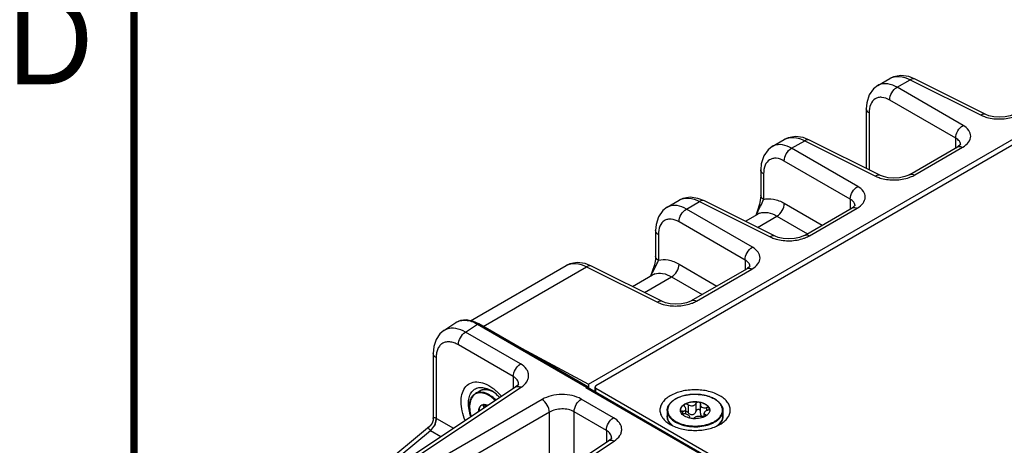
# Model space of a CAD drawing. Header units: inches. Extents: x 0 to 34, y 0 to 22.
# Tile 15 of 101: x 0.2 to 3, y 18.1 to 19.3. Entities that reach past the tile are written whole.
import ezdxf

# ---------------------------------------------------------------- set-up
doc = ezdxf.new("R2010")
doc.units = ezdxf.units.IN
doc.header["$LTSCALE"] = 1.87
doc.header["$MEASUREMENT"] = 0
doc.layers.get('0').update_dxf_attribs({"linetype": 'CONTINUOUS'})
doc.layers.add('02___PRT_ALL_AXES', color=7, linetype='CONTINUOUS')
doc.styles.add('TEXTSTYLE_2', font='txt')

msp = doc.modelspace()

# ---------------------------------------------------------------- linework, layer by layer
at = {"color": 7, "linetype": 'CONTINUOUS'}
for p, q in [((1.7854, 18.2776), (5.6955, 20.5352)), ((2.6029, 19.1216), (2.637, 19.1412)), ((2.6576, 19.1165), (2.6946, 19.1378)), ((2.7085, 19.1397), (2.6903, 19.1468)), ((2.6946, 19.1378), (2.8949, 19.0378)), ((2.9088, 19.0397), (2.7085, 19.1397)), ((2.8444, 19.0087), (2.6576, 19.1165)), ((2.8235, 18.9725), (2.6368, 19.0804)), ((2.5705, 19.0558), (2.5705, 18.8875)), ((2.5784, 19.0442), (2.5784, 18.8835)), ((2.3047, 18.9493), (2.3387, 18.969)), ((2.3594, 18.9443), (2.3964, 18.9656)), ((2.4103, 18.9675), (2.3921, 18.9746)), ((2.3964, 18.9656), (2.5966, 18.8656)), ((2.6106, 18.8675), (2.4103, 18.9675)), ((2.8235, 18.9451), (2.8235, 18.9725)), ((2.5461, 18.8364), (2.3594, 18.9443)), ((2.6933, 18.87), (2.8284, 18.948)), ((2.7074, 18.8689), (2.8425, 18.9469)), ((2.8284, 18.948), (2.8285, 18.948)), ((2.8305, 18.9492), (2.8285, 18.948)), ((2.8357, 18.9535), (2.8305, 18.9492)), ((2.837, 18.9543), (2.837, 18.9543)), ((2.5253, 18.8003), (2.3385, 18.9081)), ((2.2722, 18.8836), (2.2722, 18.8112)), ((2.2802, 18.872), (2.2802, 18.7996)), ((2.0072, 18.7776), (2.0412, 18.7972)), ((2.0619, 18.7725), (2.0988, 18.7938)), ((2.1127, 18.7957), (2.0946, 18.8028)), ((2.0988, 18.7938), (2.2991, 18.6938)), ((2.313, 18.6957), (2.1127, 18.7957)), ((2.5253, 18.8003), (2.5253, 18.7729)), ((2.2486, 18.6647), (2.0619, 18.7725)), ((2.2631, 18.7682), (2.2577, 18.7547)), ((2.3385, 18.7888), (2.4456, 18.7269)), ((2.3958, 18.6982), (2.5302, 18.7758)), ((2.4099, 18.6971), (2.5442, 18.7747)), ((2.5322, 18.777), (2.5302, 18.7758)), ((2.5302, 18.7758), (2.5302, 18.7758)), ((2.5375, 18.7813), (2.5322, 18.777)), ((2.5388, 18.7821), (2.5388, 18.7821)), ((2.2278, 18.6285), (2.041, 18.7364)), ((2.2286, 18.7379), (2.264, 18.7583)), ((2.2627, 18.7209), (2.3177, 18.7526)), ((2.264, 18.7583), (2.2642, 18.7584)), ((2.3177, 18.7526), (2.4039, 18.7028)), ((1.9747, 18.7118), (1.9747, 18.6394)), ((1.9826, 18.7002), (1.9826, 18.6278)), ((2.2278, 18.6285), (2.2278, 18.6011)), ((1.4519, 18.457), (1.722, 18.6129)), ((1.4875, 18.4409), (1.7797, 18.6096)), ((1.7936, 18.6115), (1.7754, 18.6185)), ((1.7797, 18.6096), (1.9799, 18.5095)), ((1.9939, 18.5114), (1.7936, 18.6115)), ((1.9655, 18.5964), (1.9602, 18.5829)), ((2.041, 18.617), (2.1481, 18.5551)), ((2.0766, 18.5139), (2.2327, 18.604)), ((2.0907, 18.5128), (2.2467, 18.6029)), ((2.2347, 18.6052), (2.2327, 18.604)), ((2.2327, 18.604), (2.2327, 18.604)), ((2.24, 18.6095), (2.2347, 18.6052)), ((2.2412, 18.6103), (2.2412, 18.6103)), ((1.9095, 18.5536), (1.9664, 18.5865)), ((1.9435, 18.5366), (2.0201, 18.5808)), ((1.9664, 18.5865), (1.9667, 18.5867)), ((2.0201, 18.5808), (2.1064, 18.531)), ((1.3759, 18.4292), (1.4104, 18.452)), ((1.4104, 18.452), (1.4104, 18.452)), ((1.4373, 18.4248), (1.4715, 18.4474)), ((1.4715, 18.4474), (1.7793, 18.2697)), ((1.7833, 18.2702), (1.4754, 18.4479)), ((1.5925, 18.3351), (1.4373, 18.4248)), ((1.5724, 18.2994), (1.4171, 18.3891)), ((1.5711, 18.3927), (1.7854, 18.2776)), ((1.3459, 18.365), (1.3459, 18.1811)), ((1.3545, 18.3529), (1.3545, 18.1818)), ((1.5724, 18.2994), (1.5724, 18.2656)), ((1.1981, 18.0182), (1.5789, 18.27)), ((1.2137, 18.0173), (1.5945, 18.269)), ((1.5871, 18.2782), (1.5871, 18.2783)), ((1.7779, 18.2689), (1.7793, 18.2697)), ((1.7779, 18.2689), (3.4142, 17.3241)), ((1.7819, 18.2693), (3.4167, 17.3253)), ((1.7821, 18.2705), (1.7833, 18.2702)), ((1.7845, 18.2688), (1.785, 18.2676)), ((1.7854, 18.2776), (1.7854, 18.2672)), ((1.8036, 18.2567), (1.8036, 18.2698)), ((1.8058, 18.2555), (1.8058, 18.2668)), ((1.6538, 18.2347), (1.2454, 17.999)), ((1.4653, 18.2516), (1.4653, 18.2516)), ((1.5037, 18.2459), (1.4986, 18.2486)), ((1.5047, 18.2477), (1.4995, 18.2505)), ((1.5155, 18.2562), (1.5093, 18.2592)), ((1.8556, 18.1832), (1.7645, 18.2358)), ((1.4885, 18.2148), (1.4946, 18.2183)), ((2.0606, 18.1932), (2.0606, 18.2079)), ((2.0665, 18.22), (2.0665, 18.1976)), ((2.0888, 18.2234), (2.0888, 18.2011)), ((2.1019, 18.2214), (2.1016, 18.2192)), ((2.1016, 18.1959), (2.1016, 18.2192)), ((2.1019, 18.2214), (2.1021, 18.2225)), ((2.1183, 18.212), (2.1183, 18.2029)), ((1.6746, 18.1986), (1.2663, 17.9628)), ((1.3557, 18.1812), (1.4032, 18.1538)), ((1.6746, 18.0074), (1.6746, 18.1986)), ((1.7444, 18.0535), (1.7444, 18.2001)), ((1.8355, 18.1475), (1.7444, 18.2001)), ((2.0509, 18.2015), (2.0509, 18.1945)), ((2.0708, 18.1845), (2.0706, 18.1838)), ((2.0708, 18.1845), (2.0711, 18.1859)), ((2.0708, 18.1845), (2.0708, 18.1832)), ((2.0711, 18.1827), (2.0711, 18.1859)), ((2.1121, 18.1857), (2.1121, 18.1958)), ((2.1158, 18.1915), (2.1158, 18.1876)), ((2.1174, 18.1885), (2.1177, 18.1894)), ((1.3353, 18.1586), (0.9148, 17.8095)), ((1.3385, 18.1475), (1.3425, 18.1512)), ((2.0194, 18.1642), (2.0239, 18.1605)), ((0.9301, 17.8084), (1.3385, 18.1475)), ((1.3385, 18.1475), (1.3679, 18.1305)), ((1.8355, 18.1475), (1.8355, 18.1137)), ((1.8502, 18.1263), (1.8502, 18.1264)), ((1.4612, 17.8664), (1.842, 18.1181)), ((1.4767, 17.8654), (1.8575, 18.1171))]:
    msp.add_line(p, q, dxfattribs=at)
at = {"color": 3, "linetype": 'CONTINUOUS'}
for p, q in [((3.2962, 19.1334), (1.8058, 18.2729)), ((1.8058, 18.2668), (3.6084, 17.226))]:
    msp.add_line(p, q, dxfattribs=at)
at = {"color": 7, "linetype": 'CONTINUOUS', "const_width": 0.02}
msp.add_lwpolyline([(0.5, 21.5), (0.5, 0.5)], dxfattribs=at)
at = {"color": 7, "linetype": 'CONTINUOUS'}
for points in [[(2.6903, 19.1468), (2.6683, 19.1497), (2.6476, 19.1461), (2.637, 19.1412)], [(2.6029, 19.1216), (2.5911, 19.1125), (2.5787, 19.0949), (2.5719, 19.0729), (2.5705, 19.0558)], [(2.9916, 19.0422), (2.9891, 19.0408), (2.9776, 19.0363), (2.9629, 19.0331), (2.9467, 19.032), (2.9309, 19.0332), (2.9172, 19.0363), (2.9088, 19.0397)], [(2.3921, 18.9746), (2.3701, 18.9774), (2.3493, 18.9738), (2.3387, 18.969)], [(2.3047, 18.9493), (2.2928, 18.9402), (2.2804, 18.9227), (2.2736, 18.9007), (2.2722, 18.8836)], [(2.8372, 18.9554), (2.8372, 18.9555), (2.8357, 18.9535)], [(2.6933, 18.87), (2.6908, 18.8686), (2.6793, 18.8641), (2.6647, 18.8609), (2.6485, 18.8597), (2.6326, 18.8609), (2.619, 18.8641), (2.6106, 18.8675)], [(2.0946, 18.8028), (2.0725, 18.8057), (2.0518, 18.8021), (2.0412, 18.7972)], [(2.2722, 18.8112), (2.2716, 18.802), (2.2687, 18.7866), (2.2631, 18.7682)], [(2.0072, 18.7776), (1.9953, 18.7684), (1.9829, 18.7509), (1.9761, 18.7289), (1.9747, 18.7118)], [(2.5389, 18.7831), (2.5389, 18.7832), (2.5375, 18.7813)], [(2.3958, 18.6982), (2.3933, 18.6968), (2.3818, 18.6923), (2.3671, 18.6891), (2.351, 18.688), (2.3351, 18.6892), (2.3214, 18.6923), (2.313, 18.6957)], [(1.9747, 18.6394), (1.9741, 18.6302), (1.9712, 18.6148), (1.9655, 18.5964)], [(1.7754, 18.6185), (1.7534, 18.6214), (1.7326, 18.6178), (1.7221, 18.6129)], [(2.2414, 18.6113), (2.2414, 18.6115), (2.24, 18.6095)], [(2.0766, 18.5139), (2.0741, 18.5125), (2.0626, 18.508), (2.048, 18.5048), (2.0318, 18.5037), (2.016, 18.5049), (2.0023, 18.508), (1.9939, 18.5114)], [(1.4754, 18.4479), (1.4599, 18.4552), (1.4405, 18.4594), (1.4227, 18.4576), (1.4104, 18.452)], [(1.376, 18.4292), (1.3648, 18.4197), (1.3542, 18.4041), (1.3477, 18.3846), (1.3459, 18.365)], [(1.5871, 18.2783), (1.5868, 18.2777), (1.5839, 18.2739), (1.5789, 18.27)], [(1.3459, 18.1811), (1.3455, 18.1767), (1.3429, 18.1682), (1.3376, 18.1606), (1.3353, 18.1586)], [(1.8502, 18.1264), (1.8499, 18.1258), (1.847, 18.122), (1.842, 18.1181)]]:
    msp.add_lwpolyline(points, dxfattribs=at)
for centre, radius, start, end in [((2.6217, 19.089), 0.0376, 110.6324, 119.9856), ((2.3235, 18.9168), 0.0376, 110.6324, 119.9856), ((2.8222, 18.9543), 0.0149, 0.0232, 2.8649), ((2.8044, 19.0129), 0.0762, 299.9916, 300.6021), ((2.026, 18.745), 0.0376, 110.6324, 119.9856), ((2.5239, 18.7821), 0.0149, 0.0226, 2.8642), ((2.5061, 18.8408), 0.0763, 299.9929, 300.6013), ((2.5943, 18.5943), 0.3724, 153.5822, 154.3614), ((2.282, 18.7269), 0.0362, 109.9114, 119.4587), ((2.2264, 18.6103), 0.0149, 0.0226, 2.8642), ((2.2086, 18.669), 0.0763, 299.9929, 300.6013), ((2.2967, 18.4225), 0.3724, 153.5822, 154.3614), ((1.9845, 18.5551), 0.0362, 109.9028, 119.4587), ((1.3979, 18.3958), 0.04, 108.9604, 123.2903), ((1.4344, 18.158), 0.1348, 49.4639, 53.7091), ((1.4877, 18.2057), 0.0577, 67.9587, 69.0996), ((1.4871, 18.2026), 0.0612, 64.4332, 68.4858), ((1.4814, 18.1925), 0.0723, 59.9906, 61.836), ((1.411, 18.1329), 0.1693, 40.9219, 44.0614), ((2.1049, 18.1733), 0.0725, 59.5256, 59.999), ((2.1045, 18.1713), 0.0748, 59.999, 60.4639), ((1.4898, 18.2067), 0.0139, 117.574, 120.0013), ((1.4904, 18.2047), 0.0159, 96.5651, 100.9617), ((1.4896, 18.2187), 0.002, 119.9685, 123.6425), ((1.3289, 18.1347), 0.0537, 59.9923, 61.4683), ((2.0586, 18.2044), 0.0139, 180.0043, 182.464), ((2.0481, 18.1986), 0.00201, 178.5393, 179.9959), ((2.1141, 18.2044), 0.0139, 357.5183, 0.0034), ((2.053, 18.2007), 0.0496, 224.8574, 227.3978), ((2.1191, 18.2013), 0.0504, 312.0586, 315.2813), ((1.3267, 18.1287), 0.0222, 57.9933, 59.7564)]:
    msp.add_arc(centre, radius, start, end, dxfattribs=at)
for points, knots in [([(2.6576, 19.1165), (2.6496, 19.1211), (2.6336, 19.1278), (2.6157, 19.1269), (2.6085, 19.1242)], [0, 0, 0, 0, 0.546612, 1, 1, 1, 1]), ([(2.637, 19.1412), (2.6448, 19.1457), (2.6657, 19.1495), (2.685, 19.1428), (2.6946, 19.1378)], [0, 0, 0, 0, 0.454262, 1, 1, 1, 1]), ([(2.7085, 19.1397), (2.7066, 19.1407), (2.7014, 19.1413), (2.6969, 19.1392), (2.6946, 19.1378)], [0, 0, 0, 0, 0.452175, 1, 1, 1, 1]), ([(2.6368, 19.0804), (2.6366, 19.0875), (2.6412, 19.1019), (2.6513, 19.1131), (2.6576, 19.1165)], [0, 0, 0, 0, 0.499994, 1, 1, 1, 1]), ([(2.6368, 19.0804), (2.6299, 19.0843), (2.619, 19.0887), (2.6043, 19.0881), (2.5918, 19.0831), (2.5803, 19.0676), (2.5784, 19.0525), (2.5784, 19.0442)], [0, 0, 0, 0, 0.270039, 0.384848, 0.492819, 0.718464, 1, 1, 1, 1]), ([(2.5784, 19.0442), (2.5762, 19.0456), (2.5723, 19.0488), (2.5705, 19.0536), (2.5705, 19.0558)], [0, 0, 0, 0, 0.547742, 1, 1, 1, 1]), ([(2.9088, 19.0397), (2.9069, 19.0407), (2.9017, 19.0412), (2.8972, 19.0392), (2.8949, 19.0378)], [0, 0, 0, 0, 0.452175, 1, 1, 1, 1]), ([(2.8949, 19.0378), (2.8962, 19.0372), (2.9015, 19.0347), (2.9071, 19.0328), (2.9114, 19.0315)], [0, 0, 0, 0, 0.239028, 1, 1, 1, 1]), ([(2.9114, 19.0315), (2.9241, 19.028), (2.9507, 19.0252), (2.9771, 19.0296), (2.9895, 19.0339)], [0, 0, 0, 0, 0.500019, 1, 1, 1, 1]), ([(2.8235, 18.9725), (2.8233, 18.9797), (2.828, 18.994), (2.8381, 19.0052), (2.8444, 19.0087)], [0, 0, 0, 0, 0.499994, 1, 1, 1, 1]), ([(2.8432, 18.9473), (2.8495, 18.951), (2.8602, 18.9593), (2.8681, 18.9781), (2.8611, 18.9971), (2.8505, 19.0051), (2.8444, 19.0087)], [0, 0, 0, 0, 0.281089, 0.507088, 0.728363, 1, 1, 1, 1]), ([(2.3387, 18.969), (2.3465, 18.9735), (2.3674, 18.9773), (2.3867, 18.9705), (2.3964, 18.9656)], [0, 0, 0, 0, 0.454262, 1, 1, 1, 1]), ([(2.4103, 18.9675), (2.4083, 18.9685), (2.4032, 18.9691), (2.3986, 18.967), (2.3964, 18.9656)], [0, 0, 0, 0, 0.452175, 1, 1, 1, 1]), ([(2.8356, 18.9607), (2.8351, 18.9618), (2.8322, 18.9668), (2.8274, 18.9704), (2.8235, 18.9725)], [0, 0, 0, 0, 0.222611, 1, 1, 1, 1]), ([(2.3594, 18.9443), (2.3513, 18.9489), (2.3353, 18.9555), (2.3174, 18.9547), (2.3102, 18.952)], [0, 0, 0, 0, 0.546612, 1, 1, 1, 1]), ([(2.3385, 18.9081), (2.3383, 18.9153), (2.343, 18.9297), (2.3531, 18.9409), (2.3594, 18.9443)], [0, 0, 0, 0, 0.499994, 1, 1, 1, 1]), ([(2.8285, 18.948), (2.8298, 18.9488), (2.832, 18.9494), (2.8341, 18.9494), (2.8347, 18.9493)], [0, 0, 0, 0, 0.735469, 1, 1, 1, 1]), ([(2.8347, 18.9493), (2.8353, 18.9493), (2.838, 18.9489), (2.8406, 18.9479), (2.8425, 18.9469)], [0, 0, 0, 0, 0.231079, 1, 1, 1, 1]), ([(2.3385, 18.9081), (2.3317, 18.9121), (2.3207, 18.9165), (2.3061, 18.9159), (2.2935, 18.9109), (2.282, 18.8954), (2.2802, 18.8802), (2.2802, 18.872)], [0, 0, 0, 0, 0.270039, 0.384848, 0.492819, 0.718464, 1, 1, 1, 1]), ([(2.2802, 18.872), (2.2779, 18.8734), (2.274, 18.8765), (2.2722, 18.8814), (2.2722, 18.8836)], [0, 0, 0, 0, 0.547742, 1, 1, 1, 1]), ([(2.6106, 18.8675), (2.6086, 18.8685), (2.6034, 18.869), (2.5989, 18.867), (2.5966, 18.8656)], [0, 0, 0, 0, 0.452175, 1, 1, 1, 1]), ([(2.5966, 18.8656), (2.5979, 18.865), (2.6032, 18.8625), (2.6088, 18.8605), (2.6131, 18.8593)], [0, 0, 0, 0, 0.239028, 1, 1, 1, 1]), ([(2.6131, 18.8593), (2.6258, 18.8558), (2.6524, 18.853), (2.6788, 18.8573), (2.6913, 18.8617)], [0, 0, 0, 0, 0.500019, 1, 1, 1, 1]), ([(2.6913, 18.8617), (2.6927, 18.8622), (2.6983, 18.8642), (2.7036, 18.8667), (2.7074, 18.8689)], [0, 0, 0, 0, 0.260637, 1, 1, 1, 1]), ([(2.6933, 18.87), (2.6952, 18.8711), (2.7004, 18.8719), (2.705, 18.8702), (2.7074, 18.8689)], [0, 0, 0, 0, 0.452231, 1, 1, 1, 1]), ([(2.5253, 18.8003), (2.5251, 18.8075), (2.5297, 18.8218), (2.5398, 18.833), (2.5461, 18.8364)], [0, 0, 0, 0, 0.499994, 1, 1, 1, 1]), ([(2.5449, 18.7751), (2.5512, 18.7788), (2.562, 18.7871), (2.5699, 18.8059), (2.5628, 18.8248), (2.5523, 18.8329), (2.5461, 18.8364)], [0, 0, 0, 0, 0.281091, 0.507092, 0.728363, 1, 1, 1, 1]), ([(2.0412, 18.7972), (2.049, 18.8017), (2.0699, 18.8055), (2.0892, 18.7988), (2.0988, 18.7938)], [0, 0, 0, 0, 0.454262, 1, 1, 1, 1]), ([(2.1127, 18.7957), (2.1108, 18.7967), (2.1056, 18.7973), (2.1011, 18.7952), (2.0988, 18.7938)], [0, 0, 0, 0, 0.452175, 1, 1, 1, 1]), ([(2.2608, 18.76), (2.2642, 18.7669), (2.2711, 18.7798), (2.2778, 18.793), (2.2802, 18.7996)], [0, 0, 0, 0, 0.524957, 1, 1, 1, 1]), ([(2.2802, 18.7996), (2.2779, 18.801), (2.2741, 18.8041), (2.2722, 18.809), (2.2722, 18.8112)], [0, 0, 0, 0, 0.547703, 1, 1, 1, 1]), ([(2.2802, 18.7996), (2.2889, 18.8023), (2.3101, 18.8024), (2.329, 18.7943), (2.3385, 18.7888)], [0, 0, 0, 0, 0.454168, 1, 1, 1, 1]), ([(2.5373, 18.7885), (2.5368, 18.7896), (2.5339, 18.7946), (2.5292, 18.7982), (2.5253, 18.8003)], [0, 0, 0, 0, 0.22262, 1, 1, 1, 1]), ([(2.0619, 18.7725), (2.0538, 18.7771), (2.0378, 18.7838), (2.0199, 18.7829), (2.0127, 18.7802)], [0, 0, 0, 0, 0.546612, 1, 1, 1, 1]), ([(2.041, 18.7364), (2.0408, 18.7435), (2.0455, 18.7579), (2.0555, 18.7691), (2.0619, 18.7725)], [0, 0, 0, 0, 0.499994, 1, 1, 1, 1]), ([(2.2697, 18.761), (2.2768, 18.7635), (2.2943, 18.7641), (2.3098, 18.7572), (2.3177, 18.7526)], [0, 0, 0, 0, 0.451968, 1, 1, 1, 1]), ([(2.3176, 18.7526), (2.324, 18.756), (2.334, 18.7673), (2.3387, 18.7816), (2.3385, 18.7888)], [0, 0, 0, 0, 0.500006, 1, 1, 1, 1]), ([(2.5302, 18.7758), (2.5316, 18.7765), (2.5337, 18.7772), (2.5359, 18.7771), (2.5365, 18.7771)], [0, 0, 0, 0, 0.735469, 1, 1, 1, 1]), ([(2.5365, 18.7771), (2.5371, 18.7771), (2.5398, 18.7767), (2.5424, 18.7757), (2.5442, 18.7747)], [0, 0, 0, 0, 0.231079, 1, 1, 1, 1]), ([(2.041, 18.7364), (2.0341, 18.7403), (2.0232, 18.7447), (2.0085, 18.7441), (1.996, 18.7391), (1.9845, 18.7236), (1.9826, 18.7085), (1.9826, 18.7002)], [0, 0, 0, 0, 0.270039, 0.384848, 0.492819, 0.718464, 1, 1, 1, 1]), ([(1.9826, 18.7002), (1.9804, 18.7016), (1.9765, 18.7048), (1.9747, 18.7096), (1.9747, 18.7118)], [0, 0, 0, 0, 0.547742, 1, 1, 1, 1]), ([(2.313, 18.6957), (2.3111, 18.6967), (2.3059, 18.6972), (2.3014, 18.6952), (2.2991, 18.6938)], [0, 0, 0, 0, 0.452175, 1, 1, 1, 1]), ([(2.2991, 18.6938), (2.3004, 18.6932), (2.3057, 18.6907), (2.3113, 18.6887), (2.3156, 18.6875)], [0, 0, 0, 0, 0.239028, 1, 1, 1, 1]), ([(2.3156, 18.6875), (2.3283, 18.684), (2.3549, 18.6812), (2.3813, 18.6856), (2.3938, 18.6899)], [0, 0, 0, 0, 0.500019, 1, 1, 1, 1]), ([(2.3938, 18.6899), (2.3952, 18.6904), (2.4007, 18.6924), (2.4061, 18.6949), (2.4099, 18.6971)], [0, 0, 0, 0, 0.260637, 1, 1, 1, 1]), ([(2.3958, 18.6982), (2.3977, 18.6993), (2.4028, 18.7001), (2.4075, 18.6984), (2.4099, 18.6971)], [0, 0, 0, 0, 0.452231, 1, 1, 1, 1]), ([(2.2278, 18.6285), (2.2275, 18.6357), (2.2322, 18.65), (2.2423, 18.6612), (2.2486, 18.6647)], [0, 0, 0, 0, 0.499994, 1, 1, 1, 1]), ([(2.2474, 18.6033), (2.2537, 18.607), (2.2644, 18.6153), (2.2723, 18.6341), (2.2653, 18.6531), (2.2547, 18.6611), (2.2486, 18.6647)], [0, 0, 0, 0, 0.281091, 0.507092, 0.728363, 1, 1, 1, 1]), ([(1.9633, 18.5882), (1.9667, 18.5951), (1.9736, 18.6081), (1.9803, 18.6212), (1.9826, 18.6278)], [0, 0, 0, 0, 0.524957, 1, 1, 1, 1]), ([(1.9826, 18.6278), (1.9804, 18.6292), (1.9765, 18.6323), (1.9747, 18.6372), (1.9747, 18.6394)], [0, 0, 0, 0, 0.547703, 1, 1, 1, 1]), ([(1.9826, 18.6278), (1.9914, 18.6305), (2.0125, 18.6307), (2.0314, 18.6225), (2.041, 18.617)], [0, 0, 0, 0, 0.454168, 1, 1, 1, 1]), ([(2.2398, 18.6167), (2.2393, 18.6178), (2.2364, 18.6228), (2.2316, 18.6264), (2.2278, 18.6285)], [0, 0, 0, 0, 0.22262, 1, 1, 1, 1]), ([(1.7221, 18.6129), (1.7299, 18.6175), (1.7507, 18.6212), (1.77, 18.6145), (1.7797, 18.6096)], [0, 0, 0, 0, 0.454262, 1, 1, 1, 1]), ([(1.7936, 18.6115), (1.7916, 18.6124), (1.7865, 18.613), (1.7819, 18.611), (1.7797, 18.6096)], [0, 0, 0, 0, 0.452175, 1, 1, 1, 1]), ([(2.0201, 18.5808), (2.0264, 18.5843), (2.0365, 18.5955), (2.0412, 18.6098), (2.041, 18.617)], [0, 0, 0, 0, 0.500006, 1, 1, 1, 1]), ([(2.2327, 18.604), (2.234, 18.6048), (2.2362, 18.6054), (2.2384, 18.6054), (2.2389, 18.6053)], [0, 0, 0, 0, 0.735469, 1, 1, 1, 1]), ([(2.2389, 18.6053), (2.2396, 18.6053), (2.2423, 18.6049), (2.2448, 18.6039), (2.2467, 18.6029)], [0, 0, 0, 0, 0.231079, 1, 1, 1, 1]), ([(1.9722, 18.5892), (1.9793, 18.5917), (1.9967, 18.5923), (2.0123, 18.5855), (2.0201, 18.5808)], [0, 0, 0, 0, 0.451972, 1, 1, 1, 1]), ([(1.9939, 18.5114), (1.9919, 18.5124), (1.9868, 18.513), (1.9822, 18.5109), (1.9799, 18.5095)], [0, 0, 0, 0, 0.452175, 1, 1, 1, 1]), ([(2.0746, 18.5056), (2.0761, 18.5061), (2.0816, 18.5081), (2.0869, 18.5107), (2.0907, 18.5128)], [0, 0, 0, 0, 0.260621, 1, 1, 1, 1]), ([(2.0767, 18.5139), (2.0786, 18.515), (2.0837, 18.5159), (2.0884, 18.5141), (2.0907, 18.5128)], [0, 0, 0, 0, 0.452231, 1, 1, 1, 1]), ([(1.9799, 18.5095), (1.9812, 18.5089), (1.9866, 18.5064), (1.9922, 18.5045), (1.9965, 18.5032)], [0, 0, 0, 0, 0.239008, 1, 1, 1, 1]), ([(1.9965, 18.5032), (2.0092, 18.4997), (2.0358, 18.497), (2.0622, 18.5013), (2.0746, 18.5056)], [0, 0, 0, 0, 0.500058, 1, 1, 1, 1]), ([(1.4104, 18.452), (1.4143, 18.4546), (1.4234, 18.4584), (1.4388, 18.4593), (1.4554, 18.4556), (1.4661, 18.4505), (1.4715, 18.4474)], [0, 0, 0, 0, 0.217857, 0.450091, 0.70908, 1, 1, 1, 1]), ([(1.4373, 18.4248), (1.4287, 18.4297), (1.4117, 18.4368), (1.3927, 18.4363), (1.3849, 18.4336)], [0, 0, 0, 0, 0.546362, 1, 1, 1, 1]), ([(1.4754, 18.4479), (1.4752, 18.4481), (1.4739, 18.4485), (1.4724, 18.448), (1.4715, 18.4474)], [0, 0, 0, 0, 0.219053, 1, 1, 1, 1]), ([(1.4171, 18.3891), (1.4171, 18.396), (1.4218, 18.4099), (1.4313, 18.4211), (1.4373, 18.4248)], [0, 0, 0, 0, 0.497764, 1, 1, 1, 1]), ([(1.4171, 18.3891), (1.4132, 18.3913), (1.4055, 18.395), (1.3936, 18.3978), (1.3825, 18.3976), (1.3725, 18.394), (1.3645, 18.3872), (1.3586, 18.3777), (1.3552, 18.3659), (1.3545, 18.3574), (1.3545, 18.3529)], [0, 0, 0, 0, 0.144888, 0.274542, 0.391127, 0.50001, 0.608892, 0.725471, 0.855119, 1, 1, 1, 1]), ([(1.3545, 18.3529), (1.3521, 18.3543), (1.3479, 18.3575), (1.3459, 18.3627), (1.3459, 18.365)], [0, 0, 0, 0, 0.550768, 1, 1, 1, 1]), ([(1.5724, 18.2994), (1.5724, 18.3064), (1.5771, 18.3203), (1.5865, 18.3314), (1.5925, 18.3351)], [0, 0, 0, 0, 0.497765, 1, 1, 1, 1]), ([(1.5945, 18.269), (1.6007, 18.2731), (1.6091, 18.2806), (1.6151, 18.2933), (1.6164, 18.3027), (1.6145, 18.3121), (1.6078, 18.3244), (1.599, 18.3314), (1.5925, 18.3351)], [0, 0, 0, 0, 0.271477, 0.389246, 0.500189, 0.611092, 0.72876, 1, 1, 1, 1]), ([(1.5871, 18.2783), (1.5871, 18.2823), (1.5838, 18.2913), (1.5766, 18.297), (1.5724, 18.2994)], [0, 0, 0, 0, 0.456859, 1, 1, 1, 1]), ([(1.4359, 18.1754), (1.4324, 18.1841), (1.4271, 18.2014), (1.4232, 18.2326), (1.4276, 18.2563), (1.4355, 18.2676)], [0, 0, 0, 0, 0.2952, 0.564929, 1, 1, 1, 1]), ([(1.4355, 18.2676), (1.4392, 18.2728), (1.4493, 18.2819), (1.4701, 18.2859), (1.4928, 18.2803), (1.5071, 18.2719), (1.5142, 18.2667)], [0, 0, 0, 0, 0.218158, 0.440523, 0.697375, 1, 1, 1, 1]), ([(1.4524, 18.1866), (1.448, 18.1994), (1.4441, 18.2188), (1.4477, 18.2429), (1.4544, 18.2568), (1.4652, 18.2662), (1.4792, 18.2697), (1.4947, 18.2675), (1.5048, 18.263), (1.5098, 18.2601)], [0, 0, 0, 0, 0.308039, 0.437053, 0.548833, 0.650135, 0.752641, 0.867411, 1, 1, 1, 1]), ([(1.4781, 18.259), (1.4802, 18.2603), (1.485, 18.2622), (1.4928, 18.2632), (1.5011, 18.2623), (1.5066, 18.2606), (1.5094, 18.2595)], [0, 0, 0, 0, 0.229233, 0.46769, 0.722962, 1, 1, 1, 1]), ([(1.5082, 18.2596), (1.5055, 18.2606), (1.5002, 18.2622), (1.4921, 18.263), (1.4846, 18.2621), (1.4801, 18.2602), (1.4781, 18.259)], [0, 0, 0, 0, 0.27936, 0.535272, 0.77277, 1, 1, 1, 1]), ([(1.5789, 18.27), (1.5809, 18.2713), (1.5867, 18.2724), (1.5918, 18.2704), (1.5945, 18.269)], [0, 0, 0, 0, 0.446276, 1, 1, 1, 1]), ([(1.779, 18.2696), (1.7792, 18.2698), (1.7802, 18.2703), (1.7813, 18.2706), (1.7821, 18.2705)], [0, 0, 0, 0, 0.276177, 1, 1, 1, 1]), ([(1.779, 18.2696), (1.7792, 18.2697), (1.7802, 18.2699), (1.7812, 18.2696), (1.7819, 18.2693)], [0, 0, 0, 0, 0.26691, 1, 1, 1, 1]), ([(1.453, 18.1867), (1.4509, 18.1936), (1.4481, 18.2068), (1.4484, 18.2232), (1.4514, 18.2345), (1.4548, 18.2417), (1.4594, 18.2475), (1.4632, 18.2505), (1.4653, 18.2516)], [0, 0, 0, 0, 0.302041, 0.568334, 0.687086, 0.797062, 0.900347, 1, 1, 1, 1]), ([(1.4659, 18.2503), (1.4639, 18.2492), (1.4601, 18.2465), (1.4555, 18.241), (1.452, 18.2342), (1.4489, 18.2231), (1.4485, 18.2068), (1.4512, 18.1937), (1.4533, 18.1869)], [0, 0, 0, 0, 0.097758, 0.199145, 0.307763, 0.425975, 0.693718, 1, 1, 1, 1]), ([(1.4995, 18.2505), (1.4964, 18.2519), (1.4904, 18.2542), (1.4812, 18.2556), (1.4727, 18.2549), (1.4676, 18.2529), (1.4653, 18.2516)], [0, 0, 0, 0, 0.284149, 0.54144, 0.776952, 1, 1, 1, 1]), ([(1.4986, 18.2486), (1.4957, 18.2499), (1.4899, 18.2521), (1.4812, 18.2536), (1.4731, 18.2532), (1.4681, 18.2514), (1.4659, 18.2503)], [0, 0, 0, 0, 0.283479, 0.540994, 0.777059, 1, 1, 1, 1]), ([(1.5216, 18.2321), (1.5202, 18.2335), (1.5147, 18.2386), (1.5085, 18.2431), (1.5037, 18.2459)], [0, 0, 0, 0, 0.262471, 1, 1, 1, 1]), ([(1.5234, 18.2333), (1.5219, 18.2347), (1.5161, 18.2401), (1.5098, 18.2448), (1.5047, 18.2477)], [0, 0, 0, 0, 0.262658, 1, 1, 1, 1]), ([(1.534, 18.2403), (1.532, 18.2424), (1.5247, 18.2498), (1.5164, 18.2563), (1.5098, 18.2601)], [0, 0, 0, 0, 0.273553, 1, 1, 1, 1]), ([(1.5221, 18.2605), (1.523, 18.2597), (1.5266, 18.2565), (1.5301, 18.2532), (1.5326, 18.2506)], [0, 0, 0, 0, 0.245748, 1, 1, 1, 1]), ([(1.7645, 18.2358), (1.7567, 18.2403), (1.7386, 18.2469), (1.7094, 18.2498), (1.6801, 18.2462), (1.6618, 18.2394), (1.6538, 18.2347)], [0, 0, 0, 0, 0.235223, 0.495805, 0.758657, 1, 1, 1, 1]), ([(1.6746, 18.1986), (1.6744, 18.2057), (1.6693, 18.2196), (1.6598, 18.231), (1.6538, 18.2347)], [0, 0, 0, 0, 0.499993, 1, 1, 1, 1]), ([(1.7444, 18.2001), (1.7444, 18.2071), (1.7491, 18.221), (1.7585, 18.2321), (1.7645, 18.2358)], [0, 0, 0, 0, 0.497764, 1, 1, 1, 1]), ([(2.0074, 18.2032), (2.0074, 18.2055), (2.008, 18.2103), (2.0106, 18.217), (2.015, 18.2235), (2.0208, 18.2293), (2.0279, 18.2346), (2.0394, 18.241), (2.0562, 18.2467), (2.0782, 18.2499), (2.1008, 18.2493), (2.1223, 18.2451), (2.1355, 18.2398), (2.1414, 18.2365)], [0, 0, 0, 0, 0.044101, 0.089755, 0.138275, 0.190572, 0.247105, 0.307917, 0.440731, 0.584005, 0.730204, 0.871228, 1, 1, 1, 1]), ([(2.1412, 18.2361), (2.1374, 18.2382), (2.1292, 18.2421), (2.1159, 18.2461), (2.1014, 18.2486), (2.0864, 18.2495), (2.0713, 18.2486), (2.0569, 18.2461), (2.0435, 18.2421), (2.0317, 18.2366), (2.022, 18.2299), (2.0146, 18.2221), (2.0099, 18.2135), (2.0083, 18.2044), (2.0099, 18.1953), (2.0146, 18.1868), (2.022, 18.179), (2.0281, 18.1748), (2.0315, 18.1728)], [0, 0, 0, 0, 0.066555, 0.138371, 0.213978, 0.291569, 0.369176, 0.444823, 0.51669, 0.583295, 0.643689, 0.697716, 0.746311, 0.791692, 0.837068, 0.885647, 0.939646, 1, 1, 1, 1]), ([(2.0315, 18.1728), (2.0353, 18.1706), (2.0435, 18.1668), (2.0568, 18.1628), (2.0712, 18.1603), (2.0862, 18.1594), (2.1011, 18.1602), (2.1156, 18.1627), (2.1289, 18.1667), (2.1407, 18.1721), (2.1505, 18.1788), (2.1579, 18.1865), (2.1627, 18.1951), (2.1644, 18.2041), (2.1629, 18.2132), (2.1584, 18.2218), (2.1511, 18.2295), (2.145, 18.2338), (2.1417, 18.2358)], [0, 0, 0, 0, 0.066549, 0.138348, 0.213935, 0.291519, 0.369143, 0.444841, 0.516801, 0.583541, 0.644104, 0.698309, 0.747051, 0.792496, 0.837812, 0.886209, 0.939945, 1, 1, 1, 1]), ([(2.1419, 18.2362), (2.1454, 18.2341), (2.1517, 18.2298), (2.1594, 18.2217), (2.1635, 18.2141), (2.1651, 18.2079), (2.1653, 18.2048), (2.1653, 18.2032)], [0, 0, 0, 0, 0.28628, 0.544217, 0.778542, 0.890158, 1, 1, 1, 1]), ([(1.4743, 18.2009), (1.4744, 18.2029), (1.4748, 18.2066), (1.4765, 18.2117), (1.4791, 18.2159), (1.4816, 18.2179), (1.4829, 18.2187)], [0, 0, 0, 0, 0.287538, 0.545978, 0.780079, 1, 1, 1, 1]), ([(1.4823, 18.2183), (1.4812, 18.2175), (1.4791, 18.2154), (1.4767, 18.2114), (1.4753, 18.2066), (1.4749, 18.2031), (1.4748, 18.2013)], [0, 0, 0, 0, 0.220182, 0.455702, 0.714437, 1, 1, 1, 1]), ([(1.4834, 18.219), (1.4837, 18.2191), (1.485, 18.2197), (1.4863, 18.2201), (1.4873, 18.2203)], [0, 0, 0, 0, 0.24733, 1, 1, 1, 1]), ([(1.4885, 18.2204), (1.4882, 18.2202), (1.4876, 18.2195), (1.4874, 18.218), (1.4877, 18.2164), (1.4882, 18.2153), (1.4885, 18.2148)], [0, 0, 0, 0, 0.191482, 0.41428, 0.685238, 1, 1, 1, 1]), ([(1.49, 18.2111), (1.4899, 18.2114), (1.4895, 18.2127), (1.489, 18.2139), (1.4885, 18.2148)], [0, 0, 0, 0, 0.238534, 1, 1, 1, 1]), ([(1.4886, 18.2205), (1.4895, 18.2206), (1.4936, 18.2207), (1.4976, 18.2196), (1.5005, 18.2183)], [0, 0, 0, 0, 0.229338, 1, 1, 1, 1]), ([(1.4967, 18.2156), (1.4961, 18.2168), (1.4944, 18.2187), (1.4923, 18.2201), (1.4912, 18.2205)], [0, 0, 0, 0, 0.528256, 1, 1, 1, 1]), ([(1.7444, 18.2001), (1.7395, 18.2029), (1.728, 18.207), (1.7096, 18.2086), (1.6912, 18.2062), (1.6797, 18.2016), (1.6746, 18.1986)], [0, 0, 0, 0, 0.234663, 0.494648, 0.757521, 1, 1, 1, 1]), ([(2.0447, 18.2044), (2.0447, 18.2056), (2.045, 18.2081), (2.0464, 18.2116), (2.0487, 18.2149), (2.053, 18.2192), (2.0602, 18.2236), (2.0706, 18.2271), (2.0823, 18.2287), (2.0944, 18.2284), (2.1057, 18.2261), (2.1127, 18.2232), (2.1158, 18.2214)], [0, 0, 0, 0, 0.042862, 0.087493, 0.135329, 0.187294, 0.30456, 0.43823, 0.582575, 0.729729, 0.871319, 1, 1, 1, 1]), ([(2.1158, 18.2208), (2.1127, 18.2226), (2.1059, 18.2254), (2.0946, 18.2277), (2.0827, 18.2281), (2.0711, 18.2266), (2.0607, 18.2232), (2.0534, 18.2189), (2.0491, 18.2147), (2.0467, 18.2115), (2.0452, 18.208), (2.0448, 18.2056), (2.0447, 18.2044)], [0, 0, 0, 0, 0.128163, 0.269121, 0.415736, 0.559844, 0.693722, 0.811637, 0.86401, 0.912225, 0.957112, 1, 1, 1, 1]), ([(2.0509, 18.2015), (2.0522, 18.2016), (2.0541, 18.2018), (2.0564, 18.2025), (2.0579, 18.2033), (2.0591, 18.2042), (2.0599, 18.2053), (2.0605, 18.2066), (2.0606, 18.2075), (2.0606, 18.2079)], [0, 0, 0, 0, 0.303889, 0.440907, 0.566879, 0.682628, 0.790649, 0.894905, 1, 1, 1, 1]), ([(2.0665, 18.22), (2.0655, 18.2207), (2.063, 18.2217), (2.0598, 18.2218), (2.0575, 18.2211), (2.0561, 18.2202), (2.0552, 18.2191), (2.055, 18.2182), (2.055, 18.2177)], [0, 0, 0, 0, 0.275206, 0.558246, 0.687648, 0.802874, 0.904766, 1, 1, 1, 1]), ([(2.055, 18.2177), (2.055, 18.2171), (2.0554, 18.2158), (2.0563, 18.2149), (2.0569, 18.2144)], [0, 0, 0, 0, 0.461213, 1, 1, 1, 1]), ([(2.0606, 18.2079), (2.0606, 18.2091), (2.06, 18.2109), (2.0585, 18.213), (2.0574, 18.214), (2.0569, 18.2144)], [0, 0, 0, 0, 0.454627, 0.715995, 1, 1, 1, 1]), ([(2.0665, 18.22), (2.0682, 18.2187), (2.0725, 18.2168), (2.0782, 18.2165), (2.0825, 18.2176), (2.0853, 18.2191), (2.0875, 18.221), (2.0885, 18.2226), (2.0888, 18.2234)], [0, 0, 0, 0, 0.25814, 0.528489, 0.659041, 0.781895, 0.89544, 1, 1, 1, 1]), ([(2.1021, 18.2225), (2.1021, 18.2231), (2.1018, 18.2243), (2.1005, 18.2257), (2.0986, 18.2267), (2.0963, 18.2271), (2.0939, 18.227), (2.0917, 18.2263), (2.0899, 18.2251), (2.0891, 18.224), (2.0888, 18.2234)], [0, 0, 0, 0, 0.10112, 0.212092, 0.338575, 0.477847, 0.62183, 0.760946, 0.887713, 1, 1, 1, 1]), ([(2.1016, 18.203), (2.1014, 18.2036), (2.1006, 18.2047), (2.099, 18.2058), (2.0969, 18.2064), (2.0948, 18.2064), (2.0927, 18.2057), (2.0909, 18.2045), (2.0896, 18.2029), (2.089, 18.2017), (2.0888, 18.2011)], [0, 0, 0, 0, 0.115299, 0.235533, 0.362212, 0.493441, 0.625276, 0.754297, 0.879052, 1, 1, 1, 1]), ([(2.1016, 18.2192), (2.1016, 18.2185), (2.1017, 18.2173), (2.1025, 18.2155), (2.1038, 18.214), (2.1049, 18.2132), (2.1056, 18.2128)], [0, 0, 0, 0, 0.237077, 0.477975, 0.73038, 1, 1, 1, 1]), ([(2.1056, 18.2128), (2.1073, 18.2118), (2.1106, 18.211), (2.1149, 18.2112), (2.1172, 18.2116), (2.1183, 18.212)], [0, 0, 0, 0, 0.472231, 0.733478, 1, 1, 1, 1]), ([(2.1158, 18.2214), (2.1172, 18.2206), (2.1198, 18.2189), (2.1231, 18.2159), (2.1256, 18.2127), (2.1268, 18.2103), (2.1272, 18.2091)], [0, 0, 0, 0, 0.281445, 0.540726, 0.779019, 1, 1, 1, 1]), ([(2.1158, 18.2208), (2.1171, 18.2201), (2.1196, 18.2184), (2.1238, 18.2148), (2.1261, 18.2114), (2.127, 18.2091)], [0, 0, 0, 0, 0.280914, 0.540607, 1, 1, 1, 1]), ([(2.1267, 18.209), (2.1267, 18.2093), (2.1265, 18.2099), (2.126, 18.2108), (2.1251, 18.2115), (2.1236, 18.2122), (2.1212, 18.2125), (2.1193, 18.2122), (2.1183, 18.212)], [0, 0, 0, 0, 0.092465, 0.189263, 0.296801, 0.417872, 0.695787, 1, 1, 1, 1]), ([(2.1218, 18.2044), (2.1225, 18.2046), (2.1237, 18.2051), (2.1253, 18.2062), (2.1264, 18.2075), (2.1267, 18.2085), (2.1267, 18.209)], [0, 0, 0, 0, 0.299009, 0.569921, 0.802329, 1, 1, 1, 1]), ([(2.127, 18.2091), (2.1271, 18.2087), (2.1277, 18.2072), (2.1279, 18.2056), (2.128, 18.2044)], [0, 0, 0, 0, 0.255176, 1, 1, 1, 1]), ([(2.1272, 18.2091), (2.1273, 18.2087), (2.1278, 18.2072), (2.128, 18.2056), (2.128, 18.2044)], [0, 0, 0, 0, 0.254496, 1, 1, 1, 1]), ([(1.3421, 18.1517), (1.346, 18.1559), (1.352, 18.1654), (1.3546, 18.1765), (1.3545, 18.1818)], [0, 0, 0, 0, 0.517081, 1, 1, 1, 1]), ([(1.3425, 18.1512), (1.3465, 18.1553), (1.3527, 18.1648), (1.3557, 18.1758), (1.3557, 18.1812)], [0, 0, 0, 0, 0.518773, 1, 1, 1, 1]), ([(1.3459, 18.1811), (1.3459, 18.1816), (1.346, 18.1828), (1.3479, 18.184), (1.3509, 18.1835), (1.3531, 18.1825), (1.3545, 18.1818)], [0, 0, 0, 0, 0.160616, 0.314911, 0.564276, 1, 1, 1, 1]), ([(1.4765, 18.2031), (1.4762, 18.2029), (1.4756, 18.2024), (1.4753, 18.2017), (1.4751, 18.2014)], [0, 0, 0, 0, 0.488842, 1, 1, 1, 1]), ([(1.4784, 18.2035), (1.4782, 18.2035), (1.4776, 18.2035), (1.4769, 18.2033), (1.4765, 18.2031)], [0, 0, 0, 0, 0.264798, 1, 1, 1, 1]), ([(1.8355, 18.1475), (1.8355, 18.1545), (1.8402, 18.1684), (1.8496, 18.1795), (1.8556, 18.1832)], [0, 0, 0, 0, 0.497765, 1, 1, 1, 1]), ([(1.8575, 18.1171), (1.8638, 18.1212), (1.8722, 18.1287), (1.8782, 18.1414), (1.8795, 18.1509), (1.8776, 18.1602), (1.8709, 18.1725), (1.8621, 18.1795), (1.8556, 18.1832)], [0, 0, 0, 0, 0.271477, 0.389246, 0.500189, 0.611092, 0.72876, 1, 1, 1, 1]), ([(2.0074, 18.2032), (2.0074, 18.2017), (2.0076, 18.1987), (2.0092, 18.1926), (2.0132, 18.1852), (2.0207, 18.1773), (2.027, 18.173), (2.0305, 18.171)], [0, 0, 0, 0, 0.108198, 0.218425, 0.451449, 0.71048, 1, 1, 1, 1]), ([(2.0178, 18.1654), (2.0161, 18.1671), (2.0132, 18.1706), (2.0099, 18.1763), (2.0078, 18.1823), (2.0074, 18.1864), (2.0074, 18.1884)], [0, 0, 0, 0, 0.269963, 0.523523, 0.764982, 1, 1, 1, 1]), ([(2.0074, 18.1884), (2.0074, 18.1879), (2.0074, 18.1857), (2.0078, 18.1835), (2.0082, 18.182)], [0, 0, 0, 0, 0.248676, 1, 1, 1, 1]), ([(2.0082, 18.182), (2.0089, 18.179), (2.0115, 18.1731), (2.0155, 18.1681), (2.0179, 18.1657)], [0, 0, 0, 0, 0.476295, 1, 1, 1, 1]), ([(2.0305, 18.171), (2.0363, 18.1676), (2.0496, 18.1622), (2.0711, 18.1578), (2.094, 18.1572), (2.1162, 18.1603), (2.1332, 18.166), (2.1448, 18.1723), (2.152, 18.1776), (2.1578, 18.1834), (2.1621, 18.1897), (2.1647, 18.1964), (2.1653, 18.201), (2.1653, 18.2032)], [0, 0, 0, 0, 0.128575, 0.270077, 0.417186, 0.561524, 0.695191, 0.756214, 0.81272, 0.864684, 0.912517, 0.957146, 1, 1, 1, 1]), ([(2.046, 18.1986), (2.0458, 18.199), (2.0451, 18.2007), (2.0448, 18.2025), (2.0447, 18.2038)], [0, 0, 0, 0, 0.256486, 1, 1, 1, 1]), ([(2.0569, 18.1874), (2.0545, 18.1889), (2.0501, 18.192), (2.0469, 18.1964), (2.046, 18.1986)], [0, 0, 0, 0, 0.538237, 1, 1, 1, 1]), ([(2.0509, 18.2015), (2.0503, 18.2015), (2.0491, 18.2014), (2.0475, 18.2008), (2.0464, 18.1999), (2.0461, 18.199), (2.0461, 18.1987)], [0, 0, 0, 0, 0.31576, 0.586572, 0.808464, 1, 1, 1, 1]), ([(2.0472, 18.1964), (2.0476, 18.196), (2.0486, 18.1953), (2.051, 18.1943), (2.0531, 18.194), (2.0544, 18.194)], [0, 0, 0, 0, 0.221394, 0.472262, 1, 1, 1, 1]), ([(2.0672, 18.1907), (2.0663, 18.1912), (2.0643, 18.1921), (2.0601, 18.1935), (2.0567, 18.1939), (2.0544, 18.194)], [0, 0, 0, 0, 0.229654, 0.482043, 1, 1, 1, 1]), ([(2.118, 18.1888), (2.1161, 18.1875), (2.1117, 18.1852), (2.1044, 18.1826), (2.0964, 18.1809), (2.088, 18.1803), (2.0795, 18.1806), (2.0713, 18.1819), (2.0637, 18.1841), (2.059, 18.1862), (2.0569, 18.1874)], [0, 0, 0, 0, 0.111045, 0.232352, 0.361391, 0.494857, 0.629047, 0.760197, 0.884801, 1, 1, 1, 1]), ([(2.0665, 18.1976), (2.0657, 18.1984), (2.0639, 18.1999), (2.0617, 18.2006), (2.0606, 18.2007)], [0, 0, 0, 0, 0.501408, 1, 1, 1, 1]), ([(2.0665, 18.1976), (2.0673, 18.1967), (2.0691, 18.195), (2.0722, 18.1931), (2.0757, 18.1919), (2.0793, 18.1919), (2.0828, 18.193), (2.0856, 18.1952), (2.0876, 18.1979), (2.0885, 18.2), (2.0888, 18.2011)], [0, 0, 0, 0, 0.127589, 0.256911, 0.386203, 0.513804, 0.638942, 0.761628, 0.881925, 1, 1, 1, 1]), ([(2.0711, 18.1859), (2.0711, 18.1863), (2.0709, 18.1872), (2.0701, 18.1884), (2.0688, 18.1896), (2.0677, 18.1903), (2.0672, 18.1907)], [0, 0, 0, 0, 0.19148, 0.414865, 0.683615, 1, 1, 1, 1]), ([(2.0706, 18.1838), (2.0706, 18.1835), (2.0709, 18.1827), (2.0715, 18.1822), (2.0719, 18.182)], [0, 0, 0, 0, 0.433067, 1, 1, 1, 1]), ([(2.0801, 18.1807), (2.0809, 18.1808), (2.0823, 18.1812), (2.0835, 18.182), (2.0839, 18.1825)], [0, 0, 0, 0, 0.580341, 1, 1, 1, 1]), ([(2.1062, 18.1859), (2.1053, 18.1863), (2.1033, 18.1867), (2.1002, 18.1871), (2.0968, 18.187), (2.0934, 18.1867), (2.0903, 18.186), (2.0875, 18.1851), (2.0854, 18.184), (2.0843, 18.183), (2.0839, 18.1825)], [0, 0, 0, 0, 0.121421, 0.258147, 0.404004, 0.550989, 0.690324, 0.814252, 0.917772, 1, 1, 1, 1]), ([(2.1016, 18.1959), (2.1016, 18.1951), (2.1017, 18.1935), (2.1025, 18.1913), (2.1037, 18.1894), (2.1049, 18.1884), (2.1056, 18.188)], [0, 0, 0, 0, 0.25839, 0.510102, 0.756055, 1, 1, 1, 1]), ([(2.1056, 18.188), (2.1065, 18.1875), (2.1087, 18.1868), (2.111, 18.187), (2.1121, 18.1872)], [0, 0, 0, 0, 0.482323, 1, 1, 1, 1]), ([(2.1062, 18.1859), (2.1071, 18.1856), (2.1092, 18.1853), (2.1113, 18.1855), (2.1123, 18.1857)], [0, 0, 0, 0, 0.467109, 1, 1, 1, 1]), ([(2.1218, 18.2044), (2.1205, 18.204), (2.118, 18.2029), (2.1153, 18.2011), (2.1137, 18.1994), (2.1126, 18.1979), (2.1121, 18.1966), (2.1121, 18.1958)], [0, 0, 0, 0, 0.30836, 0.58605, 0.708368, 0.817806, 1, 1, 1, 1]), ([(2.1121, 18.1958), (2.1121, 18.1953), (2.1123, 18.1944), (2.1131, 18.1932), (2.1143, 18.1922), (2.1153, 18.1917), (2.1158, 18.1915)], [0, 0, 0, 0, 0.220069, 0.448317, 0.704912, 1, 1, 1, 1]), ([(2.1177, 18.1894), (2.1177, 18.1896), (2.1176, 18.1901), (2.1172, 18.1906), (2.1166, 18.1911), (2.1161, 18.1914), (2.1158, 18.1915)], [0, 0, 0, 0, 0.21236, 0.439704, 0.6997, 1, 1, 1, 1]), ([(2.128, 18.2038), (2.1279, 18.2025), (2.1274, 18.1996), (2.1253, 18.1956), (2.1221, 18.1919), (2.1195, 18.1898), (2.118, 18.1888)], [0, 0, 0, 0, 0.222129, 0.457853, 0.715692, 1, 1, 1, 1]), ([(2.1549, 18.1658), (2.1566, 18.1675), (2.1595, 18.1709), (2.1628, 18.1765), (2.1649, 18.1824), (2.1653, 18.1864), (2.1653, 18.1884)], [0, 0, 0, 0, 0.272738, 0.526961, 0.767248, 1, 1, 1, 1]), ([(2.1653, 18.1884), (2.1653, 18.1864), (2.1649, 18.1823), (2.1622, 18.1742), (2.1582, 18.1688), (2.1552, 18.1657)], [0, 0, 0, 0, 0.235758, 0.477834, 1, 1, 1, 1]), ([(1.3353, 18.1586), (1.3346, 18.1579), (1.3333, 18.1566), (1.3319, 18.152), (1.3356, 18.1492), (1.3379, 18.1478)], [0, 0, 0, 0, 0.212988, 0.405663, 1, 1, 1, 1]), ([(2.1469, 18.1591), (2.1474, 18.1595), (2.1495, 18.161), (2.1515, 18.1626), (2.1529, 18.1638)], [0, 0, 0, 0, 0.256827, 1, 1, 1, 1]), ([(2.1552, 18.1657), (2.1546, 18.1651), (2.1524, 18.1629), (2.1499, 18.1608), (2.148, 18.1594)], [0, 0, 0, 0, 0.242016, 1, 1, 1, 1]), ([(1.8502, 18.1264), (1.8502, 18.1304), (1.8469, 18.1394), (1.8396, 18.1451), (1.8355, 18.1475)], [0, 0, 0, 0, 0.456859, 1, 1, 1, 1]), ([(1.842, 18.1181), (1.844, 18.1194), (1.8497, 18.1205), (1.8549, 18.1185), (1.8575, 18.1171)], [0, 0, 0, 0, 0.446276, 1, 1, 1, 1])]:
    msp.add_open_spline(points, degree=3, knots=knots, dxfattribs=at)
for points in [[(2.837, 18.955), (2.8369, 18.957), (2.8364, 18.9589), (2.8356, 18.9607)], [(2.5387, 18.7828), (2.5387, 18.7848), (2.5382, 18.7867), (2.5373, 18.7885)], [(2.2412, 18.611), (2.2411, 18.613), (2.2406, 18.6149), (2.2398, 18.6167)], [(1.7833, 18.2702), (1.7838, 18.2698), (1.7842, 18.2693), (1.7845, 18.2688)], [(1.5094, 18.2595), (1.5094, 18.2595), (1.5095, 18.2595), (1.5095, 18.2595)], [(1.3379, 18.1478), (1.3394, 18.149), (1.3408, 18.1503), (1.3421, 18.1517)]]:
    msp.add_open_spline(points, degree=3, dxfattribs=at)
at = {"color": 3, "linetype": 'CONTINUOUS'}
for points, knots in [([(1.8058, 18.2729), (1.8055, 18.2727), (1.8044, 18.272), (1.8036, 18.2707), (1.8036, 18.2698)], [0, 0, 0, 0, 0.294959, 1, 1, 1, 1]), ([(1.8036, 18.2698), (1.8036, 18.2695), (1.8038, 18.2682), (1.8049, 18.2673), (1.8058, 18.2668)], [0, 0, 0, 0, 0.220863, 1, 1, 1, 1]), ([(2.1567, 18.2452), (2.1467, 18.251), (2.1235, 18.2594), (2.0864, 18.2634), (2.0493, 18.2594), (2.0214, 18.2492), (2.0039, 18.2372), (1.9944, 18.2273), (1.9885, 18.2163), (1.9864, 18.2046), (1.9885, 18.193), (1.9944, 18.182), (2.0039, 18.172), (2.0118, 18.1666), (2.0162, 18.1641)], [0, 0, 0, 0, 0.138255, 0.291392, 0.444536, 0.582782, 0.643236, 0.697318, 0.745962, 0.791392, 0.836824, 0.88546, 0.939558, 1, 1, 1, 1]), ([(2.1567, 18.1641), (2.1611, 18.1666), (2.169, 18.172), (2.1784, 18.182), (2.1844, 18.193), (2.1865, 18.2046), (2.1844, 18.2163), (2.1784, 18.2273), (2.169, 18.2372), (2.1611, 18.2427), (2.1567, 18.2452)], [0, 0, 0, 0, 0.144902, 0.274532, 0.391127, 0.500014, 0.608905, 0.725473, 0.855134, 1, 1, 1, 1]), ([(2.0162, 18.1641), (2.0262, 18.1583), (2.0493, 18.1499), (2.0864, 18.1459), (2.1235, 18.1499), (2.1467, 18.1583), (2.1567, 18.1641)], [0, 0, 0, 0, 0.237229, 0.499996, 0.762777, 1, 1, 1, 1])]:
    msp.add_open_spline(points, degree=3, knots=knots, dxfattribs=at)
at = {"layer": '02___PRT_ALL_AXES', "color": 7, "linetype": 'CONTINUOUS'}
for p, q in [((1.4653, 18.2516), (1.4781, 18.259)), ((2.0074, 18.2032), (2.0074, 18.1884)), ((2.1653, 18.2032), (2.1653, 18.1884))]:
    msp.add_line(p, q, dxfattribs=at)

# ---------------------------------------------------------------- texts
at = {"color": 2, "linetype": 'CONTINUOUS', "insert": (0.1424, 19.375), "char_height": 0.25, "width": 0.25, "attachment_point": 1, "line_spacing_factor": 0.9, "style": 'TEXTSTYLE_2'}
msp.add_mtext('D', dxfattribs=at)

doc.saveas('drawing.dxf')
